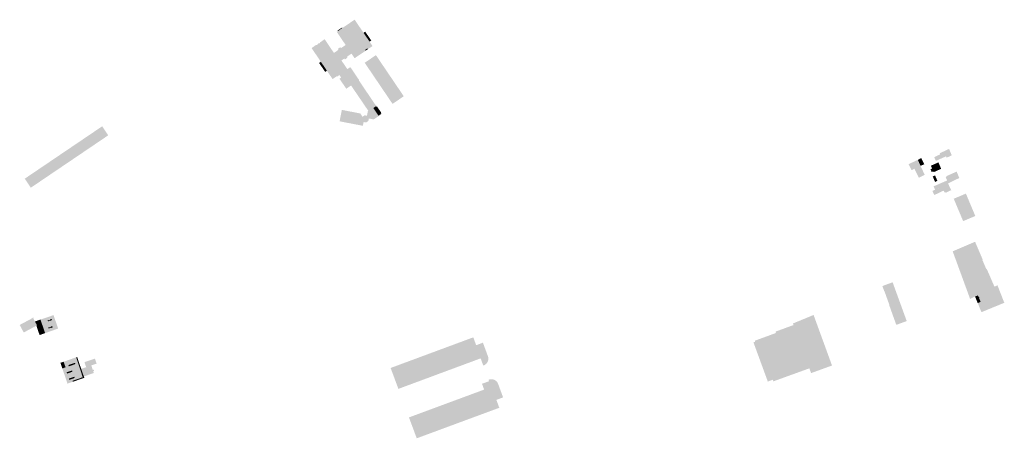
# Model space of a CAD drawing. Header units: inches. Extents: x 83227 to 84672, y 446279 to 447190.
# Tile 2 of 5: x 83781 to 84672, y 446279 to 446658. Entities that reach past the tile are written whole.
import ezdxf

# ---------------------------------------------------------------- set-up
doc = ezdxf.new("R2010")
doc.units = ezdxf.units.IN
doc.header["$MEASUREMENT"] = 0

msp = doc.modelspace()

# ---------------------------------------------------------------- hatches: boundary and pattern name
for points in [[(84094.36, 446629.63), (84092.7, 446628.5), (84084.35, 446622.84), (84081.57, 446626.95), (84077.36, 446624.11), (84077.93, 446623.31), (84075.64, 446621.76), (84075.1, 446622.58), (84072.47, 446620.8), (84077.79, 446612.98), (84070.43, 446607.99), (84068.2, 446606.49), (84064.45, 446603.95), (84064.4, 446604.03), (84064.29, 446604.2), (84059.33, 446611.54), (84053.83, 446619.66), (84045.44, 446632.07), (84049.77, 446635), (84049.91, 446634.85), (84049.82, 446634.75), (84050.48, 446634.77), (84050.51, 446634.92), (84050.55, 446635.06), (84050.6, 446635.2), (84050.66, 446635.34), (84050.73, 446635.47), (84050.82, 446635.59), (84051.77, 446636.23), (84051.84, 446636.26), (84051.92, 446636.29), (84052, 446636.3), (84052.08, 446636.32), (84052.17, 446636.32), (84052.25, 446636.32), (84052.33, 446636.3), (84052.41, 446636.29), (84052.49, 446636.26), (84052.56, 446636.23), (84052.64, 446636.19), (84052.71, 446636.15), (84052.96, 446636.76), (84052.8, 446636.83), (84052.75, 446636.91), (84057.31, 446640.08), (84065.64, 446627.64), (84069.74, 446630.42), (84069.16, 446631.29), (84071.44, 446632.84), (84072.03, 446631.97), (84076.24, 446634.83), (84068.19, 446646.74), (84073.54, 446650.37), (84084.4, 446657.73), (84091.63, 446647.05), (84091.63, 446647.04), (84092.42, 446645.89), (84093.35, 446644.51), (84095.16, 446641.84), (84097.74, 446638.03), (84097.79, 446637.96), (84097.88, 446637.83), (84100.53, 446633.92), (84100.57, 446633.85), (84096.45, 446631.05), (84095.98, 446631.73), (84093.99, 446630.39), (84094.46, 446629.7), (84094.36, 446629.63), (84094.36, 446629.63)], [(84073.29, 446650.2), (84069.27, 446647.47), (84068.95, 446647.94), (84072.98, 446650.66), (84073.29, 446650.2)], [(84094.87, 446645.57), (84096.68, 446642.9), (84099.32, 446638.99), (84099.41, 446638.86), (84097.88, 446637.83), (84097.74, 446638.03), (84095.16, 446641.84), (84093.35, 446644.51), (84092.42, 446645.89), (84093.96, 446646.91), (84094.87, 446645.57)], [(84096.45, 446631.05), (84094.46, 446629.7), (84093.99, 446630.39), (84095.98, 446631.73), (84096.45, 446631.05)], [(84053.83, 446619.66), (84059.33, 446611.54), (84057.74, 446610.46), (84052.22, 446618.57), (84053.83, 446619.66)], [(84103.66, 446625.61), (84122.45, 446597.84), (84122.49, 446597.77), (84123.15, 446596.79), (84123.74, 446595.92), (84124.61, 446594.64), (84125.07, 446593.95), (84128.82, 446588.41), (84123.01, 446584.47), (84118.67, 446581.54), (84110.13, 446594.15), (84108.29, 446596.88), (84101.31, 446607.19), (84093.49, 446618.75), (84097.47, 446621.44), (84099.12, 446622.55), (84099.52, 446622.82), (84101.16, 446623.93), (84103.66, 446625.61)], [(84088.14, 446602.89), (84103.74, 446579.81), (84103.52, 446579.66), (84096.82, 446575.16), (84081.15, 446598.18), (84076.82, 446595.24), (84070.66, 446604.32), (84072.22, 446605.35), (84070.67, 446607.64), (84068.43, 446606.16), (84068.24, 446606.42), (84068.2, 446606.49), (84070.43, 446607.99), (84077.79, 446612.98), (84080.51, 446614.81), (84080.54, 446614.75), (84088.43, 446603.09), (84088.14, 446602.89)], [(84089.51, 446572.83), (84091.55, 446569.9), (84093.38, 446571.17), (84095.55, 446570.76), (84096.33, 446574.83), (84096.82, 446575.16), (84103.52, 446579.66), (84103.74, 446579.81), (84104.05, 446580.02), (84104.57, 446579.25), (84104.72, 446579.03), (84104.19, 446578.67), (84103.69, 446579.41), (84101.28, 446577.77), (84105.94, 446570.85), (84108.36, 446572.49), (84107.91, 446573.16), (84108.44, 446573.53), (84109.12, 446572.53), (84101.57, 446567.42), (84097.26, 446568.29), (84096.81, 446566.11), (84094.71, 446564.66), (84092.52, 446565.08), (84091.87, 446561.68), (84087.11, 446562.6), (84070.8, 446565.74), (84070.82, 446565.8), (84070.88, 446566.12), (84072.47, 446574.41), (84072.82, 446576.09), (84089.51, 446572.83), (84089.51, 446572.83)], [(84108.44, 446573.52), (84107.91, 446573.16), (84108.36, 446572.49), (84105.94, 446570.85), (84101.28, 446577.77), (84103.69, 446579.41), (84104.19, 446578.67), (84104.72, 446579.03), (84108.44, 446573.52)], [(83861.54, 446553.08), (83853.68, 446547.75), (83851.77, 446546.46), (83847.54, 446543.59), (83842.02, 446551.73), (83851.66, 446558.26), (83856.03, 446561.22), (83861.54, 446553.08), (83861.54, 446553.08)], [(83847.54, 446543.59), (83840.6, 446538.9), (83838.7, 446537.6), (83833.54, 446534.11), (83828.02, 446542.25), (83842.02, 446551.73), (83847.54, 446543.59), (83847.54, 446543.59)], [(83833.54, 446534.11), (83827.51, 446530.03), (83825.77, 446528.85), (83819.54, 446524.63), (83814.02, 446532.77), (83828.02, 446542.25), (83833.54, 446534.11), (83833.54, 446534.11)], [(84624.5, 446534.93), (84623.18, 446534.34), (84619.82, 446532.83), (84619.28, 446534.04), (84611.26, 446530.44), (84610.12, 446529.93), (84608.57, 446533.3), (84613.99, 446535.84), (84613.57, 446536.82), (84622.05, 446540.78), (84622.42, 446539.79), (84624.5, 446534.93), (84624.5, 446534.93)], [(83819.54, 446524.63), (83814.24, 446521.04), (83812.38, 446519.78), (83805.54, 446515.15), (83800.02, 446523.29), (83814.02, 446532.77), (83819.54, 446524.63), (83819.54, 446524.63)], [(84593.59, 446530.73), (84600.05, 446517.29), (84594.62, 446514.69), (84590.73, 446522.81), (84588.05, 446521.52), (84585.44, 446526.93), (84593.54, 446530.83), (84593.59, 446530.73), (84593.59, 446530.73)], [(84596.84, 446532.48), (84599.53, 446526.93), (84599.33, 446526.83), (84596.29, 446525.41), (84593.71, 446530.8), (84596.84, 446532.48), (84596.84, 446532.48)], [(83805.54, 446515.15), (83801.23, 446512.23), (83799.34, 446510.95), (83791.54, 446505.67), (83786.02, 446513.8), (83800.02, 446523.29), (83805.54, 446515.15), (83805.54, 446515.15)], [(84612.1, 446528.48), (84612.37, 446528.6), (84614.9, 446522.78), (84614.59, 446522.65), (84608.06, 446519.69), (84607.71, 446520.45), (84606.26, 446519.9), (84606.21, 446520.02), (84605.23, 446522.45), (84606.65, 446523.05), (84605.63, 446525.56), (84612.1, 446528.48), (84612.1, 446528.48)], [(84609.41, 446516.68), (84611.43, 446511.95), (84611.47, 446511.85), (84609.32, 446510.9), (84607.26, 446515.87), (84609.37, 446516.78), (84609.41, 446516.68), (84609.41, 446516.68)], [(84608.03, 446506.87), (84620.3, 446512.23), (84618.91, 446515.39), (84619.92, 446515.88), (84619.79, 446516.18), (84628.85, 446520.21), (84631.28, 446514.47), (84609.45, 446503.93), (84608.03, 446506.87)], [(84623.9, 446503.62), (84623.99, 446503.45), (84619.27, 446501.24), (84617.93, 446501.5), (84617.83, 446501.45), (84617.69, 446501.74), (84617.08, 446503.01), (84608.69, 446499.03), (84606.95, 446502.72), (84621.05, 446509.53), (84623.9, 446503.62)], [(84637.27, 446500.25), (84639.44, 446495.09), (84628.43, 446490.45), (84626.49, 446495.06), (84626.24, 446495.66), (84637.25, 446500.3), (84637.27, 446500.25), (84637.27, 446500.25)], [(84639.44, 446495.09), (84641.53, 446490.11), (84630.52, 446485.47), (84628.43, 446490.45), (84639.44, 446495.09), (84639.44, 446495.09)], [(84641.53, 446490.11), (84643.62, 446485.13), (84632.62, 446480.5), (84630.52, 446485.47), (84641.53, 446490.11), (84641.53, 446490.11)], [(84645.71, 446480.03), (84634.75, 446475.42), (84632.62, 446480.5), (84643.62, 446485.13), (84645.76, 446480.05), (84645.71, 446480.03), (84645.71, 446480.03)], [(84645.54, 446456.73), (84652.42, 446440.7), (84652.06, 446440.48), (84655.78, 446431.8), (84656.18, 446431.98), (84663.06, 446416.1), (84657.66, 446413.7), (84651.34, 446410.99), (84654.13, 446403.87), (84650.55, 446402.42), (84649.06, 446406.01), (84649.43, 446406.16), (84649.13, 446406.9), (84648.76, 446406.74), (84648.15, 446408.2), (84645.42, 446407.05), (84645.39, 446407.12), (84641.07, 446404.92), (84625.31, 446448.05), (84645.54, 446456.73), (84645.54, 446456.73)], [(84577.26, 446402.75), (84583.72, 446384.94), (84574.31, 446381.51), (84571.77, 446388.51), (84571.62, 446388.92), (84567.89, 446399.33), (84568.1, 446399.41), (84563.57, 446411.95), (84563.42, 446411.9), (84561.73, 446416.64), (84570.97, 446420.07), (84577.26, 446402.75), (84577.26, 446402.75)], [(84671.98, 446401.5), (84651.3, 446393), (84650.7, 446394.49), (84650.23, 446395.64), (84647.94, 446401.24), (84650.17, 446402.14), (84650.13, 446402.24), (84650.55, 446402.42), (84654.13, 446403.87), (84651.34, 446410.99), (84657.66, 446413.7), (84663.06, 446416.1), (84665.79, 446417.29), (84667.4, 446413.19), (84668.13, 446411.31), (84671.98, 446401.5)], [(84645.42, 446407.05), (84648.15, 446408.2), (84648.76, 446406.74), (84649.13, 446406.9), (84649.43, 446406.16), (84649.06, 446406.01), (84650.55, 446402.42), (84650.13, 446402.24), (84650.17, 446402.14), (84647.94, 446401.24), (84647.73, 446401.77), (84645.57, 446406.96), (84645.48, 446406.92), (84645.42, 446407.05), (84645.42, 446407.05)], [(83796.51, 446380.81), (83794.83, 446379.89), (83794.95, 446379.64), (83794.42, 446379.36), (83794.33, 446379.55), (83792.35, 446378.49), (83788.65, 446376.51), (83785.1, 446374.62), (83781.45, 446381.45), (83793.21, 446387.72), (83793.07, 446387.98), (83793.6, 446388.27), (83793.88, 446387.75), (83793.63, 446387.57), (83794.83, 446385.33), (83797.07, 446381.12), (83796.51, 446380.81), (83796.51, 446380.81)], [(83809.96, 446378.82), (83810.37, 446376.12), (83804.49, 446374.05), (83804.36, 446374.41), (83800.23, 446386.28), (83801.04, 446386.56), (83804.96, 446387.88), (83808.39, 446389.06), (83808.81, 446386.31), (83808.73, 446386.03), (83807.46, 446385.61), (83807.21, 446385.78), (83806.86, 446385.72), (83806.8, 446385.36), (83806.98, 446384.8), (83807.25, 446384.57), (83807.54, 446384.63), (83807.55, 446384.97), (83808.94, 446385.47), (83809.77, 446380.04), (83809.39, 446379.9), (83809.36, 446379.58), (83808.04, 446379.12), (83807.78, 446379.31), (83807.47, 446379.22), (83807.43, 446378.87), (83807.6, 446378.3), (83807.84, 446378.1), (83808.18, 446378.23), (83808.23, 446378.54), (83809.56, 446378.97), (83809.84, 446378.78), (83809.96, 446378.82)], [(83812.03, 446390.32), (83816.26, 446378.19), (83810.37, 446376.12), (83809.96, 446378.82), (83811.12, 446379.21), (83811.2, 446379.58), (83810.99, 446380.16), (83810.72, 446380.4), (83809.77, 446380.04), (83808.94, 446385.47), (83808.96, 446385.47), (83809.22, 446385.25), (83810.49, 446385.69), (83810.58, 446386.04), (83810.39, 446386.58), (83810.14, 446386.81), (83808.81, 446386.35), (83808.39, 446389.06), (83811.82, 446390.25), (83812.03, 446390.32)], [(84445.09, 446365.66), (84446.64, 446366.15), (84446.32, 446367.16), (84465.43, 446374.16), (84464.99, 446375.36), (84481.34, 446381.35), (84480.82, 446382.76), (84499.5, 446390.48), (84501.03, 446386.26), (84502.43, 446382.4), (84507.52, 446368.38), (84507.6, 446368.41), (84507.7, 446368.12), (84507.66, 446368.11), (84516.11, 446344.79), (84516.14, 446344.72), (84515.89, 446344.62), (84497.23, 446337.84), (84495.65, 446342.18), (84494.36, 446341.71), (84465, 446331.05), (84463.16, 446330.38), (84462.61, 446331.86), (84458.09, 446330.21), (84445.09, 446365.66)], [(83798.24, 446380.64), (83798.23, 446380.55), (83798.21, 446380.46), (83798.18, 446380.37), (83798.15, 446380.29), (83798.11, 446380.21), (83798.06, 446380.13), (83798.01, 446380.06), (83797.95, 446379.99), (83797.88, 446379.93), (83797.81, 446379.88), (83797.74, 446379.83), (83797.65, 446379.78), (83797, 446379.43), (83796.52, 446380.82), (83797.07, 446381.12), (83795.23, 446384.57), (83796.78, 446385.1), (83798.2, 446381), (83798.22, 446380.92), (83798.23, 446380.82), (83798.24, 446380.73), (83798.24, 446380.64)], [(83800.23, 446386.28), (83803.44, 446377.07), (83803.33, 446377.04), (83803.14, 446377.59), (83802.18, 446377.25), (83802.14, 446377.23), (83802.1, 446377.21), (83802.07, 446377.19), (83802.03, 446377.16), (83802, 446377.13), (83801.97, 446377.1), (83801.94, 446377.06), (83801.92, 446377.02), (83801.9, 446376.98), (83801.88, 446376.94), (83801.87, 446376.9), (83801.86, 446376.85), (83801.85, 446376.81), (83801.85, 446376.76), (83801.86, 446376.72), (83801.86, 446376.68), (83801.87, 446376.63), (83801.89, 446376.59), (83801.9, 446376.55), (83798.4, 446375.34), (83797, 446379.43), (83797.65, 446379.78), (83797.74, 446379.83), (83797.81, 446379.88), (83797.88, 446379.93), (83797.95, 446379.99), (83798.01, 446380.06), (83798.06, 446380.13), (83798.11, 446380.21), (83798.15, 446380.29), (83798.18, 446380.37), (83798.21, 446380.46), (83798.23, 446380.55), (83798.24, 446380.64), (83798.24, 446380.73), (83798.23, 446380.82), (83798.22, 446380.92), (83798.2, 446381), (83796.78, 446385.1), (83800.23, 446386.28)], [(83808.73, 446386.03), (83808.83, 446386.35), (83810.14, 446386.81), (83810.39, 446386.58), (83810.58, 446386.04), (83810.49, 446385.69), (83809.22, 446385.25), (83808.96, 446385.47), (83807.55, 446384.97), (83807.54, 446384.63), (83807.25, 446384.57), (83806.98, 446384.8), (83806.8, 446385.36), (83806.86, 446385.72), (83807.21, 446385.78), (83807.46, 446385.61), (83808.73, 446386.03), (83808.73, 446386.03)], [(83808.04, 446379.12), (83809.36, 446379.58), (83809.39, 446379.9), (83810.72, 446380.4), (83810.99, 446380.16), (83811.2, 446379.58), (83811.12, 446379.21), (83809.84, 446378.78), (83809.56, 446378.97), (83808.23, 446378.54), (83808.18, 446378.23), (83807.84, 446378.1), (83807.6, 446378.3), (83807.43, 446378.87), (83807.47, 446379.22), (83807.78, 446379.31), (83808.04, 446379.12), (83808.04, 446379.12)], [(83803.44, 446377.07), (83804.36, 446374.41), (83804.49, 446374.05), (83799.93, 446372.88), (83799.31, 446372.71), (83798.4, 446375.34), (83801.91, 446376.55), (83801.92, 446376.51), (83801.95, 446376.47), (83801.98, 446376.44), (83802.01, 446376.41), (83802.04, 446376.38), (83802.07, 446376.35), (83802.11, 446376.33), (83802.15, 446376.31), (83802.19, 446376.29), (83802.24, 446376.28), (83802.28, 446376.27), (83802.32, 446376.26), (83802.37, 446376.26), (83802.41, 446376.26), (83802.46, 446376.27), (83802.5, 446376.28), (83802.55, 446376.29), (83803.47, 446376.64), (83803.33, 446377.04), (83803.44, 446377.07)], [(83804.49, 446374.05), (83799.45, 446372.28), (83799.31, 446372.71), (83799.93, 446372.88), (83804.49, 446374.05), (83804.49, 446374.05)], [(83803.14, 446377.59), (83803.47, 446376.64), (83802.55, 446376.29), (83802.54, 446376.29), (83802.5, 446376.28), (83802.46, 446376.27), (83802.41, 446376.26), (83802.37, 446376.26), (83802.32, 446376.26), (83802.28, 446376.27), (83802.24, 446376.28), (83802.19, 446376.29), (83802.15, 446376.31), (83802.11, 446376.33), (83802.07, 446376.35), (83802.04, 446376.38), (83802.01, 446376.41), (83801.98, 446376.44), (83801.95, 446376.47), (83801.92, 446376.51), (83801.9, 446376.55), (83801.89, 446376.59), (83801.87, 446376.63), (83801.86, 446376.68), (83801.86, 446376.72), (83801.85, 446376.76), (83801.85, 446376.81), (83801.86, 446376.85), (83801.87, 446376.9), (83801.88, 446376.94), (83801.9, 446376.98), (83801.92, 446377.02), (83801.94, 446377.06), (83801.97, 446377.1), (83802, 446377.13), (83802.03, 446377.16), (83802.07, 446377.19), (83802.1, 446377.21), (83802.14, 446377.23), (83802.18, 446377.25), (83803.14, 446377.59), (83803.14, 446377.59)], [(84194.33, 446363.1), (84198.34, 446351.19), (84192.26, 446348.93), (84185.25, 446367.83), (84191.65, 446370.2), (84191.7, 446370.22), (84193.69, 446364.84), (84194.33, 446363.1), (84194.33, 446363.1)], [(84166.68, 446360.94), (84173.7, 446342.04), (84167.5, 446339.74), (84160.49, 446358.64), (84166.68, 446360.94), (84166.68, 446360.94)], [(84172.87, 446363.23), (84179.88, 446344.33), (84173.7, 446342.04), (84166.68, 446360.94), (84172.87, 446363.23), (84172.87, 446363.23)], [(84179.06, 446365.53), (84186.07, 446346.63), (84179.88, 446344.33), (84172.87, 446363.23), (84179.06, 446365.53), (84179.06, 446365.53)], [(84185.25, 446367.83), (84192.26, 446348.93), (84186.07, 446346.63), (84179.06, 446365.53), (84185.25, 446367.83), (84185.25, 446367.83)], [(84194.33, 446363.1), (84200.16, 446365.25), (84200.06, 446365.52), (84200.33, 446365.62), (84204.82, 446353.44), (84205.01, 446352.93), (84205.15, 446352.41), (84205.26, 446351.87), (84205.31, 446351.33), (84205.33, 446350.79), (84205.29, 446350.25), (84205.22, 446349.71), (84205.09, 446349.18), (84204.93, 446348.66), (84204.72, 446348.16), (84204.47, 446347.68), (84204.19, 446347.22), (84203.86, 446346.78), (84203.5, 446346.38), (84203.11, 446346), (84202.69, 446345.66), (84202.24, 446345.35), (84201.77, 446345.08), (84201.27, 446344.86), (84200.76, 446344.67), (84198.34, 446351.19), (84194.33, 446363.1), (84194.33, 446363.1)], [(83836.1, 446341.53), (83838.46, 446334.02), (83837.66, 446333.75), (83837.54, 446334.08), (83836.98, 446333.89), (83837.09, 446333.55), (83829.35, 446330.92), (83829.11, 446332.72), (83831.23, 446333.45), (83830.82, 446334.54), (83828.96, 446333.92), (83828.32, 446338.82), (83829.23, 446339.13), (83828.83, 446340.22), (83828.17, 446340), (83827.57, 446344.57), (83831.83, 446346.04), (83831.45, 446347.16), (83827.42, 446345.78), (83826.85, 446350.14), (83832.49, 446352.12), (83832.77, 446351.31), (83836.1, 446341.53)], [(83833.38, 446352.44), (83836.88, 446342.31), (83836.29, 446342.1), (83836.2, 446342.01), (83836.14, 446341.92), (83836.1, 446341.82), (83836.08, 446341.72), (83836.08, 446341.61), (83836.1, 446341.53), (83832.77, 446351.31), (83832.49, 446352.12), (83833.38, 446352.44)], [(84148.13, 446354.06), (84155.15, 446335.15), (84148.95, 446332.85), (84141.93, 446351.76), (84148.13, 446354.06), (84148.13, 446354.06)], [(84154.31, 446356.35), (84161.32, 446337.45), (84155.15, 446335.15), (84148.13, 446354.06), (84154.31, 446356.35), (84154.31, 446356.35)], [(84160.49, 446358.64), (84167.5, 446339.74), (84161.32, 446337.45), (84154.31, 446356.35), (84158.11, 446357.76), (84160.49, 446358.64), (84160.49, 446358.64)], [(83821.46, 446347.42), (83822.95, 446343.06), (83820.86, 446342.35), (83820.01, 446342.05), (83818.33, 446347.14), (83821.21, 446348.15), (83821.46, 446347.42)], [(83827.57, 446344.57), (83828.17, 446340), (83823.92, 446338.57), (83824.28, 446337.43), (83828.32, 446338.82), (83828.96, 446333.92), (83825.91, 446332.9), (83826.28, 446331.75), (83829.11, 446332.72), (83829.47, 446329.99), (83825.59, 446328.65), (83824.7, 446328.34), (83820.01, 446342.05), (83820.86, 446342.35), (83822.95, 446343.06), (83821.46, 446347.42), (83821.21, 446348.15), (83826.85, 446350.14), (83827.42, 446345.78), (83825.53, 446345.13), (83825.91, 446343.99), (83827.57, 446344.57)], [(83826.66, 446345.16), (83826.74, 446344.91), (83825.72, 446344.56), (83825.53, 446345.13), (83831.45, 446347.16), (83831.64, 446346.6), (83831.16, 446346.43), (83831.08, 446346.67), (83829.16, 446346.02), (83829.24, 446345.77), (83828.99, 446345.68), (83828.91, 446345.92), (83827.97, 446345.61), (83828.05, 446345.36), (83827.8, 446345.28), (83827.71, 446345.53), (83826.66, 446345.16)], [(83831.83, 446346.04), (83825.91, 446343.99), (83825.72, 446344.56), (83826.74, 446344.91), (83826.82, 446344.69), (83827.88, 446345.05), (83827.8, 446345.28), (83828.05, 446345.36), (83828.12, 446345.14), (83829.07, 446345.44), (83828.99, 446345.68), (83829.24, 446345.77), (83829.32, 446345.54), (83831.24, 446346.19), (83831.16, 446346.43), (83831.64, 446346.6), (83831.83, 446346.04)], [(83826.66, 446345.16), (83827.71, 446345.53), (83827.88, 446345.05), (83826.82, 446344.69), (83826.66, 446345.16), (83826.66, 446345.16)], [(83827.97, 446345.61), (83828.91, 446345.92), (83829.07, 446345.44), (83828.12, 446345.14), (83827.97, 446345.61), (83827.97, 446345.61)], [(83829.16, 446346.02), (83831.08, 446346.67), (83831.24, 446346.19), (83829.32, 446345.54), (83829.16, 446346.02), (83829.16, 446346.02)], [(83849.21, 446345.83), (83846.2, 446344.82), (83847.62, 446340.68), (83848.47, 446340.97), (83848.83, 446339.93), (83847.98, 446339.64), (83848.53, 446338), (83840.73, 446335.26), (83839.47, 446334.81), (83837.11, 446341.66), (83838.39, 446342.1), (83841.6, 446343.2), (83841.38, 446343.85), (83840.28, 446347.03), (83840.03, 446347.74), (83846.64, 446350.01), (83849.19, 446350.89), (83849.49, 446350.99), (83851.06, 446346.45), (83849.21, 446345.83), (83849.21, 446345.83)], [(84123.38, 446344.88), (84130.4, 446325.97), (84124.07, 446323.61), (84123.98, 446323.58), (84116.94, 446342.49), (84117.05, 446342.53), (84123.38, 446344.88), (84123.38, 446344.88)], [(84129.54, 446347.17), (84136.56, 446328.25), (84130.4, 446325.97), (84123.38, 446344.88), (84125.05, 446345.5), (84129.54, 446347.17), (84129.54, 446347.17)], [(84135.73, 446349.46), (84142.75, 446330.55), (84136.56, 446328.25), (84129.54, 446347.17), (84135.73, 446349.46), (84135.73, 446349.46)], [(84141.93, 446351.76), (84148.95, 446332.85), (84142.75, 446330.55), (84135.73, 446349.46), (84139, 446350.67), (84141.93, 446351.76), (84141.93, 446351.76)], [(83825.11, 446338.34), (83824.1, 446338), (83823.92, 446338.57), (83828.83, 446340.22), (83829.03, 446339.68), (83828.37, 446339.45), (83828.3, 446339.69), (83826.33, 446339.06), (83826.42, 446338.79), (83826.17, 446338.7), (83826.08, 446338.96), (83825.02, 446338.58), (83825.11, 446338.34)], [(83829.23, 446339.13), (83824.28, 446337.43), (83824.1, 446338), (83825.11, 446338.34), (83825.19, 446338.11), (83826.25, 446338.49), (83826.17, 446338.7), (83826.42, 446338.79), (83826.49, 446338.58), (83828.45, 446339.22), (83828.37, 446339.45), (83829.03, 446339.68), (83829.23, 446339.13)], [(83825.02, 446338.58), (83826.08, 446338.96), (83826.25, 446338.49), (83825.19, 446338.11), (83825.02, 446338.58), (83825.02, 446338.58)], [(83827.11, 446332.67), (83826.1, 446332.32), (83825.91, 446332.9), (83830.82, 446334.54), (83831.02, 446334), (83830.37, 446333.77), (83830.29, 446334.01), (83828.33, 446333.38), (83828.42, 446333.11), (83828.16, 446333.03), (83828.07, 446333.28), (83827.02, 446332.9), (83827.11, 446332.67)], [(83826.33, 446339.06), (83828.3, 446339.69), (83828.45, 446339.22), (83826.49, 446338.58), (83826.33, 446339.06), (83826.33, 446339.06)], [(83836.88, 446342.31), (83837.11, 446341.66), (83839.47, 446334.81), (83839.89, 446333.6), (83838.27, 446333.04), (83838.66, 446333.38), (83836.1, 446341.53), (83836.09, 446341.58), (83836.08, 446341.64), (83836.08, 446341.69), (83836.09, 446341.74), (83836.1, 446341.8), (83836.11, 446341.85), (83836.13, 446341.9), (83836.16, 446341.95), (83836.19, 446341.99), (83836.22, 446342.03), (83836.26, 446342.07), (83836.3, 446342.11), (83836.88, 446342.31)], [(83831.23, 446333.45), (83826.28, 446331.75), (83826.1, 446332.32), (83827.11, 446332.67), (83827.19, 446332.43), (83828.24, 446332.81), (83828.16, 446333.03), (83828.42, 446333.11), (83828.48, 446332.91), (83830.45, 446333.54), (83830.37, 446333.77), (83831.02, 446334), (83831.23, 446333.45)], [(83827.02, 446332.9), (83828.07, 446333.28), (83828.24, 446332.81), (83827.19, 446332.43), (83827.02, 446332.9), (83827.02, 446332.9)], [(83828.33, 446333.38), (83830.29, 446334.01), (83830.45, 446333.54), (83828.48, 446332.91), (83828.33, 446333.38), (83828.33, 446333.38)], [(83838.27, 446333.04), (83829.47, 446329.99), (83829.35, 446330.92), (83837.09, 446333.55), (83837.13, 446333.45), (83837.69, 446333.65), (83837.66, 446333.75), (83838.46, 446334.02), (83838.66, 446333.38), (83838.27, 446333.04)], [(83836.98, 446333.89), (83837.54, 446334.08), (83837.69, 446333.65), (83837.13, 446333.45), (83836.98, 446333.89), (83836.98, 446333.89)], [(84214.3, 446327.74), (84218.71, 446315.78), (84218.77, 446315.61), (84218.52, 446315.51), (84218.43, 446315.78), (84212.59, 446313.62), (84207.93, 446325.31), (84201.84, 446323.05), (84201.52, 446322.93), (84199.59, 446328.18), (84205.64, 446330.41), (84205.99, 446330.54), (84205.52, 446331.82), (84206.03, 446332.01), (84206.56, 446332.15), (84207.09, 446332.26), (84207.64, 446332.31), (84208.18, 446332.32), (84208.72, 446332.29), (84209.26, 446332.21), (84209.79, 446332.09), (84210.31, 446331.92), (84210.81, 446331.72), (84211.3, 446331.47), (84211.76, 446331.18), (84212.19, 446330.85), (84212.6, 446330.49), (84212.98, 446330.09), (84213.32, 446329.67), (84213.62, 446329.22), (84213.89, 446328.74), (84214.12, 446328.25), (84214.3, 446327.74), (84214.3, 446327.74)], [(84207.93, 446325.31), (84212.59, 446313.62), (84213.22, 446311.92), (84215.24, 446306.46), (84208.87, 446304.11), (84201.84, 446323.05), (84207.93, 446325.31), (84207.93, 446325.31)], [(84189.46, 446318.47), (84196.49, 446299.53), (84190.29, 446297.24), (84183.27, 446316.17), (84189.46, 446318.47), (84189.46, 446318.47)], [(84195.65, 446320.76), (84202.68, 446301.82), (84196.49, 446299.53), (84189.46, 446318.47), (84195.65, 446320.76), (84195.65, 446320.76)], [(84201.84, 446323.05), (84208.87, 446304.11), (84202.68, 446301.82), (84195.65, 446320.76), (84201.52, 446322.93), (84201.84, 446323.05), (84201.84, 446323.05)], [(84164.7, 446309.3), (84171.72, 446290.37), (84165.53, 446288.08), (84158.51, 446307), (84164.7, 446309.3), (84164.7, 446309.3)], [(84170.89, 446311.59), (84177.91, 446292.66), (84171.72, 446290.37), (84164.7, 446309.3), (84170.89, 446311.59), (84170.89, 446311.59)], [(84177.08, 446313.88), (84184.1, 446294.96), (84182.34, 446294.31), (84177.91, 446292.66), (84170.89, 446311.59), (84177.08, 446313.88), (84177.08, 446313.88)], [(84183.27, 446316.17), (84190.29, 446297.24), (84184.1, 446294.96), (84177.08, 446313.88), (84183.27, 446316.17), (84183.27, 446316.17)], [(84139.96, 446300.13), (84146.99, 446281.21), (84140.57, 446278.83), (84133.52, 446297.75), (84133.6, 446297.78), (84139.96, 446300.13), (84139.96, 446300.13)], [(84146.13, 446302.42), (84153.16, 446283.49), (84146.99, 446281.21), (84139.96, 446300.13), (84146.13, 446302.42), (84146.13, 446302.42)], [(84152.32, 446304.71), (84159.35, 446285.79), (84153.16, 446283.49), (84146.13, 446302.42), (84152.32, 446304.71), (84152.32, 446304.71)], [(84158.51, 446307), (84165.53, 446288.08), (84159.35, 446285.79), (84152.32, 446304.71), (84158.51, 446307), (84158.51, 446307)]]:
    msp.add_hatch(color=256).paths.add_polyline_path(points, flags=0)

doc.saveas('drawing.dxf')
